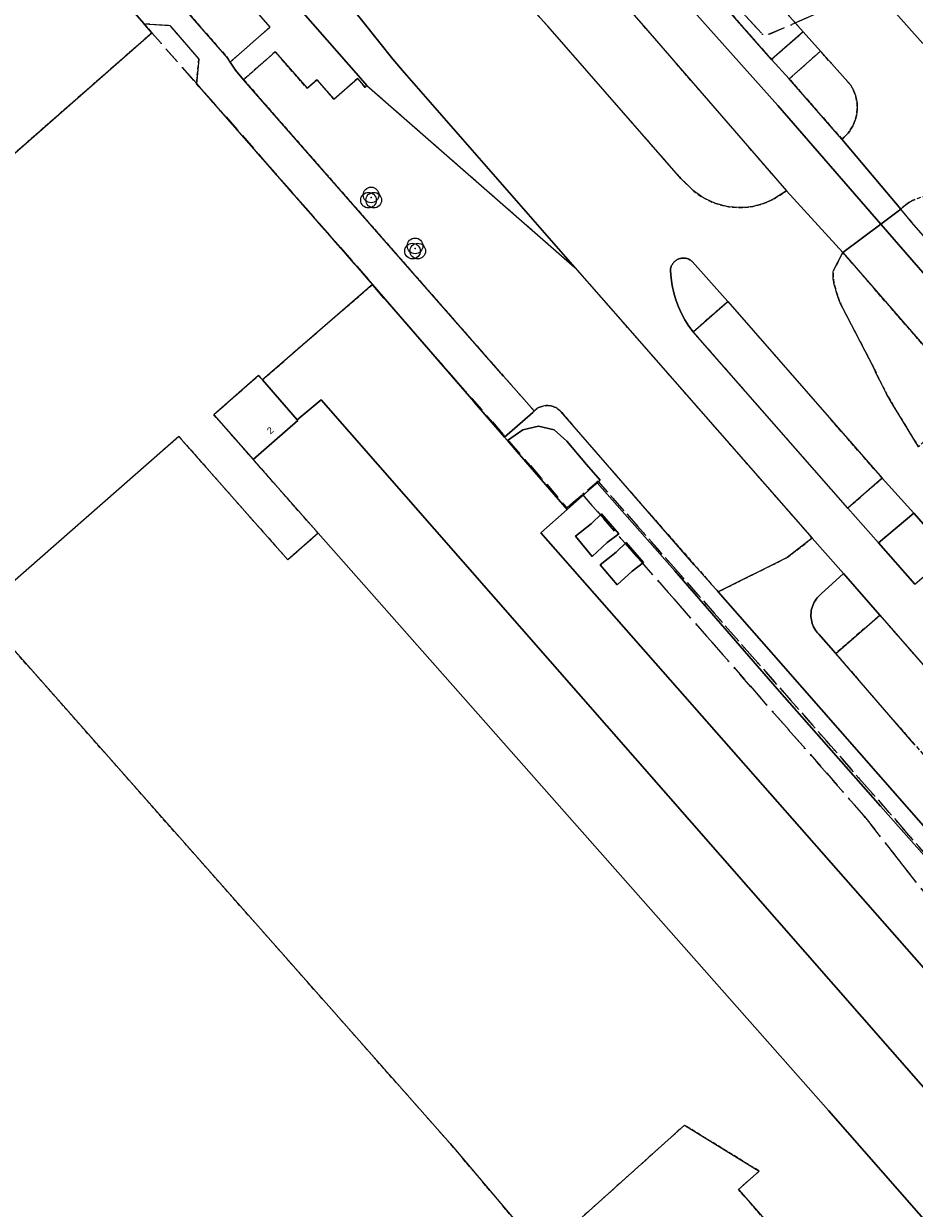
# Model space of a CAD drawing. Header units: millimetres. Extents: x 147731170 to 148246816, y 410327848 to 410827848.
# Tile 58 of 79: x 148039202 to 148107566, y 410556848 to 410647794. Entities that reach past the tile are written whole.
import ezdxf

# ---------------------------------------------------------------- set-up
doc = ezdxf.new("R2010")
doc.units = ezdxf.units.MM
doc.header["$LTSCALE"] = 100
doc.linetypes.add('BORDER', pattern=[44.45, 12.7, -6.35, 12.7, -6.35, 0, -6.35])
doc.linetypes.add('HIDDEN2', pattern=[4.7625, 3.175, -1.5875])
for name, color, linetype in [('ADRES_HUISNUMMER', 1, 'Continuous'), ('BEGROEIDTERREINDEEL', 3, 'HIDDEN2'), ('ONBEGROEIDTERREINDEEL', 15, 'HIDDEN2'), ('ONDERSTEUNENDWEGDEEL', 7, 'Continuous'), ('OVERIGBOUWWERK', 7, 'Continuous'), ('PAND', 240, 'Continuous'), ('PERCEEL', 210, 'BORDER'), ('SCHEIDING', 14, 'HIDDEN2'), ('VEGETATIEOBJECT', 92, 'Continuous'), ('WEGDEEL', 8, 'Continuous')]:
    doc.layers.add(name, color=color, linetype=linetype)
doc.styles.get("Standard").update_dxf_attribs({"font": 'arial.ttf'})

# ---------------------------------------------------------------- blocks, each defined once
blk = doc.blocks.new('VEGETATIEOBJECT')
for centre in [(-200, -200), (0, 200), (200, -200)]:
    blk.add_circle(centre, 600)
blk.add_point((0, 0))

msp = doc.modelspace()

# ---------------------------------------------------------------- linework, layer by layer
at = {"layer": 'BEGROEIDTERREINDEEL', "flags": 128}
for points in [[(148035521, 410706137), (148033412, 410708523), (148031150, 410710763), (148028744, 410712848), (148026204, 410714769), (148023543, 410716517), (148020772, 410718084), (148017902, 410719464), (147986380, 410733863), (147984550, 410729856), (147984625, 410729819), (147984701, 410729783), (147984777, 410729748), (147984853, 410729713), (147984930, 410729678), (147985006, 410729644), (147985083, 410729611), (148012923, 410716996), (148014930, 410716075), (148016910, 410715097), (148018860, 410714061), (148020779, 410712969), (148022665, 410711821), (148024518, 410710619), (148026334, 410709364), (148028414, 410707841), (148030438, 410706243), (148032402, 410704572), (148034304, 410702831), (148036141, 410701022), (148037912, 410699148), (148039613, 410697210), (148040474, 410696251), (148041302, 410695262), (148042093, 410694245), (148042849, 410693200), (148043567, 410692130), (148044247, 410691035), (148044888, 410689916), (148046237, 410687221), (148046815, 410685995), (148047441, 410684793), (148048114, 410683617), (148048833, 410682468), (148049596, 410681348), (148050403, 410680259), (148051252, 410679203), (148069132, 410658849), (148076561, 410650700), (148077590, 410649634), (148079430, 410647598), (148089647, 410635908), (148090376, 410635195), (148090654, 410634948), (148090947, 410634720), (148091255, 410634512), (148091577, 410634326), (148091911, 410634162), (148092254, 410634021), (148092607, 410633904), (148092967, 410633810), (148093332, 410633741), (148093701, 410633697), (148094072, 410633678), (148094444, 410633685), (148094814, 410633716), (148095182, 410633772), (148095544, 410633853), (148095901, 410633958), (148096249, 410634088), (148096588, 410634240), (148096916, 410634415), (148097766, 410634974), (148086771, 410647641), (148072560, 410663917), (148056674, 410682015), (148047392, 410692635), (148035521, 410706137)], [(148099046, 410647169), (148073423, 410676005), (148055093, 410694759), (148056770, 410695749), (148050329, 410703236), (148047321, 410701272), (148066236, 410679628), (148075185, 410669469), (148088116, 410654731), (148096611, 410645054), (148099046, 410647169)], [(148041808, 410657810), (148049140, 410649453), (148051243, 410649284), (148054822, 410645206), (148055052, 410644844), (148058099, 410647519), (148051043, 410655653), (148050275, 410654998), (148047779, 410657844), (148048513, 410658513), (148045516, 410661958), (148041359, 410658299), (148041808, 410657810)], [(148097796, 410606804), (148099731, 410608293), (148085560, 410624464), (148081506, 410629082), (148065533, 410643057), (148065409, 410642896), (148064818, 410643589), (148063002, 410641994), (148061697, 410643494), (148060957, 410642845), (148058506, 410645627), (148056085, 410643495), (148076037, 410620745), (148078388, 410618064), (148078461, 410618131), (148078538, 410618193), (148078620, 410618250), (148078705, 410618301), (148078794, 410618345), (148078885, 410618384), (148078979, 410618416), (148079075, 410618441), (148079172, 410618459), (148079271, 410618471), (148079370, 410618475), (148079469, 410618473), (148079568, 410618464), (148079666, 410618447), (148079762, 410618425), (148079857, 410618395), (148079949, 410618359), (148080039, 410618316), (148080126, 410618267), (148080208, 410618213), (148080287, 410618152), (148080361, 410618087), (148080431, 410618016), (148090680, 410606251), (148092510, 410604175), (148097796, 410606804)], [(148102014, 410638935), (148102179, 410639078), (148102334, 410639231), (148102478, 410639395), (148102610, 410639569), (148102729, 410639751), (148102836, 410639942), (148102929, 410640139), (148103008, 410640342), (148103073, 410640550), (148103123, 410640762), (148103159, 410640978), (148103179, 410641195), (148103184, 410641413), (148103174, 410641631), (148103149, 410641847), (148103109, 410642062), (148103054, 410642273), (148102985, 410642480), (148102901, 410642681), (148102804, 410642876), (148102693, 410643064), (148100365, 410645683), (148097962, 410643550), (148102014, 410638935)], [(148111434, 410633238), (148111295, 410633413), (148111143, 410633578), (148110981, 410633733), (148110809, 410633875), (148110626, 410634006), (148110436, 410634123), (148110237, 410634226), (148110032, 410634316), (148109821, 410634391), (148109605, 410634452), (148109386, 410634497), (148109164, 410634527), (148108941, 410634541), (148108717, 410634540), (148108494, 410634523), (148108272, 410634491), (148108053, 410634443), (148107838, 410634380), (148107628, 410634303), (148107424, 410634211), (148107227, 410634105), (148107037, 410633986), (148106857, 410633854), (148106686, 410633709), (148106525, 410633553), (148107368, 410632523), (148118730, 410619532), (148119386, 410618755), (148120020, 410617960), (148120631, 410617147), (148121218, 410616316), (148121782, 410615470), (148122321, 410614607), (148122835, 410613730), (148126449, 410607129), (148126702, 410606703), (148126968, 410606286), (148127247, 410605877), (148127539, 410605477), (148127844, 410605087), (148128161, 410604706), (148128490, 410604336), (148137589, 410593889), (148138961, 410594856), (148138944, 410594847), (148138927, 410594839), (148138909, 410594832), (148138890, 410594826), (148138871, 410594822), (148138852, 410594819), (148138833, 410594817), (148138814, 410594816), (148138795, 410594817), (148138776, 410594819), (148138757, 410594822), (148138738, 410594826), (148138720, 410594832), (148138702, 410594839), (148138684, 410594847), (148138667, 410594856), (148138651, 410594866), (148138635, 410594877), (148138620, 410594890), (148138606, 410594903), (148138593, 410594917), (148138581, 410594932), (148138570, 410594948), (148138560, 410594964), (148138551, 410594981), (148111434, 410633238)], [(148106297, 410617908), (148107881, 410615318), (148110414, 410617688), (148110512, 410617780), (148110604, 410617878), (148110689, 410617982), (148110766, 410618092), (148110836, 410618207), (148110898, 410618327), (148110951, 410618450), (148110996, 410618577), (148111032, 410618707), (148111059, 410618838), (148111077, 410618972), (148111086, 410619106), (148111086, 410619240), (148111076, 410619374), (148111058, 410619508), (148111030, 410619639), (148110993, 410619768), (148110948, 410619895), (148110894, 410620018), (148110831, 410620137), (148110761, 410620252), (148102074, 410630216), (148101360, 410628850), (148101350, 410628742), (148101343, 410628633), (148101339, 410628524), (148101339, 410628416), (148101343, 410628307), (148101350, 410628198), (148101360, 410628090), (148101426, 410627774), (148101505, 410627460), (148101595, 410627150), (148101696, 410626844), (148101810, 410626541), (148101934, 410626243), (148102070, 410625950), (148104433, 410621417), (148104669, 410620900), (148104916, 410620389), (148105172, 410619882), (148105439, 410619380), (148105715, 410618884), (148106001, 410618393), (148106297, 410617908)], [(148105095, 410612911), (148093243, 410626478), (148090603, 410624129), (148102457, 410610595), (148105095, 410612911)], [(148146303, 410548337), (148146443, 410548950), (148146544, 410549571), (148146606, 410550196), (148146628, 410550825), (148146610, 410551453), (148146554, 410552080), (148146457, 410552701), (148146322, 410553315), (148146149, 410553919), (148145937, 410554512), (148145689, 410555089), (148145405, 410555650), (148145087, 410556192), (148144734, 410556713), (148144350, 410557211), (148104915, 410602388), (148101532, 410599435), (148107567, 410592474), (148113147, 410586116), (148119724, 410578650), (148125722, 410571828), (148132307, 410564326), (148146303, 410548337)]]:
    msp.add_lwpolyline(points, dxfattribs=at)
at = {"layer": 'ONBEGROEIDTERREINDEEL', "flags": 128}
msp.add_lwpolyline([(147862129, 410638682), (147862585, 410638064), (147863225, 410637216), (147863982, 410635409), (147859300, 410631759), (147858341, 410632741), (147854406, 410629519), (147851636, 410627460), (147818078, 410598613), (147816620, 410595100), (147783906, 410566845), (147815772, 410532101), (147837876, 410510979), (147851999, 410496980), (147878401, 410475489), (147897927, 410463455), (147918926, 410453508), (147941522, 410446385), (147959696, 410443806), (147975732, 410442070), (147986649, 410441414), (148008872, 410442660), (148042442, 410447206), (148088854, 410455118), (148099375, 410456717), (148110651, 410458642), (148123120, 410459369), (148128787, 410459308), (148149938, 410454647), (148164825, 410452212), (148178055, 410449731), (148191014, 410446924), (148194064, 410446087), (148196602, 410445218), (148197669, 410450984), (148196093, 410450558), (148194190, 410450605), (148190868, 410451351), (148179787, 410453183), (148164881, 410456012), (148151651, 410458433), (148140803, 410460145), (148136781, 410461544), (148133437, 410465628), (148133128, 410467152), (148133450, 410471224), (148137181, 410475233), (148150114, 410482929), (148162109, 410490101), (148177678, 410499013), (148180289, 410500631), (148182409, 410501669), (148161557, 410525419), (148160893, 410526160), (148160211, 410526884), (148159510, 410527591), (148158791, 410528279), (148158055, 410528948), (148157302, 410529598), (148156532, 410530228), (148155414, 410531109), (148154322, 410532023), (148153259, 410532969), (148152225, 410533948), (148151221, 410534957), (148150248, 410535996), (148149307, 410537064), (148149095, 410536954), (148148720, 410536742), (148148356, 410536511), (148148004, 410536263), (148147664, 410535998), (148147338, 410535716), (148147026, 410535419), (148146729, 410535107), (148136791, 410524939), (148132910, 410529817), (148125875, 410538137), (148098972, 410514386), (148098172, 410515357), (148094855, 410512451), (148089725, 410518306), (148089649, 410518393), (148085390, 410523254), (148092518, 410529625), (148092385, 410529774), (148107459, 410543039), (148094063, 410558303), (148095664, 410559708), (148089927, 410563227), (148079032, 410553442), (148071947, 410561812), (148051566, 410584870), (148048934, 410587847), (148035814, 410602690), (148051098, 410616111), (148059483, 410606626), (148061805, 410608679), (148056815, 410614324), (148053798, 410617759), (148057231, 410620775), (148057521, 410620445), (148065969, 410627763), (148052462, 410643188), (148052658, 410645081), (148050431, 410647654), (148048449, 410647771), (148049034, 410647103), (148022318, 410623644), (148013703, 410633453), (148034045, 410651315), (148031374, 410654305), (148028495, 410651777), (148004232, 410679404), (148000405, 410683762), (147995390, 410689472), (148003174, 410696307), (148000697, 410699251), (147998460, 410701797), (147988311, 410703046), (147954790, 410709207), (147952646, 410709685), (147945511, 410704192), (147940130, 410700071), (147931783, 410693702), (147893080, 410663866), (147885764, 410658226), (147861624, 410639643), (147861685, 410639500), (147861750, 410639359), (147861818, 410639220), (147861891, 410639082), (147861967, 410638947), (147862046, 410638813), (147862129, 410638682)], dxfattribs=at)
at = {"layer": 'ONDERSTEUNENDWEGDEEL', "flags": 128}
for points in [[(148089160, 410629526), (148089115, 410629484), (148089073, 410629438), (148089034, 410629390), (148088999, 410629340), (148088967, 410629287), (148088938, 410629232), (148088913, 410629176), (148088892, 410629118), (148088875, 410629059), (148088862, 410628998), (148088853, 410628937), (148088848, 410628876), (148088847, 410628814), (148088890, 410628250), (148088973, 410627691), (148089095, 410627139), (148089255, 410626597), (148089454, 410626068), (148089689, 410625554), (148089960, 410625058), (148090265, 410624582), (148090603, 410624129), (148093243, 410626478), (148090533, 410629510), (148090485, 410629556), (148090434, 410629599), (148090381, 410629638), (148090325, 410629673), (148090266, 410629704), (148090206, 410629732), (148090143, 410629755), (148090080, 410629774), (148090015, 410629788), (148089949, 410629798), (148089883, 410629803), (148089817, 410629804), (148089750, 410629800), (148089685, 410629792), (148089619, 410629779), (148089555, 410629762), (148089493, 410629740), (148089431, 410629714), (148089372, 410629684), (148089315, 410629650), (148089261, 410629612), (148089209, 410629571), (148089160, 410629526)], [(148077087, 410614927), (148080920, 410610502), (148083222, 410612554), (148083443, 410612751), (148082413, 410613957), (148080893, 410615736), (148079921, 410616619), (148078715, 410616894), (148077527, 410616619), (148076334, 410615797), (148077087, 410614927)]]:
    msp.add_lwpolyline(points, dxfattribs=at)
at = {"layer": 'OVERIGBOUWWERK', "flags": 128}
for points in [[(148083547, 410610176), (148082769, 410609404), (148081548, 410608459), (148082847, 410606896), (148083991, 410607976), (148084876, 410608631), (148083547, 410610176)], [(148085456, 410607965), (148084671, 410607212), (148083440, 410606255), (148084765, 410604709), (148085910, 410605774), (148086791, 410606429), (148085456, 410607965)]]:
    msp.add_lwpolyline(points, dxfattribs=at)
at = {"layer": 'PAND', "flags": 128}
for points in [[(148003174, 410696307), (147995390, 410689472), (148000405, 410683762), (148004232, 410679404), (148028495, 410651777), (148031374, 410654305), (148034045, 410651315), (148013703, 410633453), (148022318, 410623644), (148049034, 410647103), (148048449, 410647771), (148040469, 410656889), (148040416, 410656845), (148038925, 410655600), (148037943, 410654781), (148037430, 410655395), (148037890, 410655780), (148036388, 410657574), (148035936, 410657195), (148035422, 410657808), (148036322, 410658563), (148003174, 410696307)], [(148056815, 410614324), (148058456, 410615766), (148060248, 410617340), (148060205, 410617388), (148057521, 410620445), (148057231, 410620775), (148053798, 410617759), (148056815, 410614324)], [(148117374, 410548181), (148116129, 410547086), (148100974, 410564366), (148061805, 410608679), (148059483, 410606626), (148051098, 410616111), (148035814, 410602690), (148071947, 410561812), (148079032, 410553442), (148089927, 410563227), (148095664, 410559708), (148094063, 410558303), (148107459, 410543039), (148092385, 410529774), (148092518, 410529625), (148085390, 410523254), (148089649, 410518393), (148094855, 410512451), (148098172, 410515357), (148098972, 410514386), (148125875, 410538137), (148123240, 410540946), (148123507, 410541180), (148117374, 410548181)]]:
    msp.add_lwpolyline(points, dxfattribs=at)
at = {"layer": 'PERCEEL', "flags": 128}
for points in [[(147731816, 410557429), (147739184, 410550715), (147743608, 410546683), (147745553, 410544911), (147806057, 410489776), (147820962, 410476194), (147833761, 410473437), (147864868, 410470702), (147887042, 410468695), (147889280, 410468722), (147889180, 410468781), (147885967, 410470779), (147882797, 410472842), (147879670, 410474971), (147876587, 410477165), (147873551, 410479422), (147870563, 410481741), (147861137, 410489234), (147858302, 410491565), (147855515, 410493954), (147852779, 410496400), (147850093, 410498901), (147847459, 410501457), (147844878, 410504067), (147833540, 410515379), (147830656, 410518158), (147827732, 410520895), (147824767, 410523588), (147817362, 410530327), (147814444, 410533072), (147811572, 410535866), (147808748, 410538709), (147805973, 410541599), (147803247, 410544535), (147790647, 410558339), (147783252, 410566441), (147816591, 410595343), (147818011, 410599033), (147851533, 410627456), (147853137, 410630098), (147865327, 410639289), (147865338, 410639297), (147864837, 410639948), (147864802, 410639993), (147863794, 410641305), (147899558, 410668880), (147939554, 410699692), (147939580, 410699669), (147945395, 410704135), (147952550, 410709650), (147954726, 410709238), (147954762, 410709231), (147967817, 410706824), (147971413, 410706161), (147988277, 410703054), (147998437, 410701813), (147999144, 410701705), (148026887, 410671549), (148040397, 410656826), (148040469, 410656889), (148049034, 410647103), (148055826, 410639399), (148065960, 410627823), (148065932, 410627787), (148073607, 410619017), (148080915, 410610630), (148082093, 410611648), (148083234, 410612634), (148083288, 410612681), (148089815, 410605254), (148101146, 410592361), (148115356, 410576112), (148115204, 410575963), (148124565, 410565341), (148129740, 410559446), (148127296, 410557236), (148124443, 410554655), (148132486, 410545629), (148139507, 410537708), (148144184, 410532207), (148137438, 410525343), (148137928, 410524786), (148147143, 410529998), (148148144, 410530628), (148151552, 410532743), (148160825, 410538289), (148168654, 410546537), (148180765, 410559458), (148183890, 410556241), (148186392, 410558246), (148185863, 410558994), (148184412, 410557953), (148175571, 410570342), (148176980, 410571347), (148170049, 410581086), (148166704, 410576538), (148166459, 410576205), (148165491, 410574889), (148110157, 410652969), (148096074, 410646832), (148037169, 410709724), (148036507, 410710484), (148035143, 410711938), (148033699, 410713319), (148032209, 410714661), (148030677, 410715948), (148029086, 410717152), (148027446, 410718314), (148025768, 410719392), (148024024, 410720380), (148022261, 410721332), (148020471, 410722224), (148018659, 410723069), (147995875, 410733425), (147995417, 410733657), (147994976, 410733921), (147994931, 410733845), (147986316, 410737761), (147986362, 410737876), (147986784, 410737711), (147987228, 410737616), (147987681, 410737595), (147988131, 410737646), (147988568, 410737770), (147988978, 410737963), (147989352, 410738219), (147989680, 410738532), (147989953, 410738894), (147990164, 410739296), (147990873, 410741444), (147991480, 410744476), (147991708, 410745906), (147986823, 410747743), (147965231, 410752973), (147933523, 410759121), (147896410, 410766122), (147849186, 410775231), (147806992, 410783211), (147731816, 410797579), (147731816, 410557429)], [(148038062, 410711873), (148037169, 410709724), (148096074, 410646832), (148110157, 410652969), (148169135, 410705209), (148153969, 410723437), (148061325, 410746911), (148052878, 410746037), (148042050, 410720595), (148041913, 410720273), (148041457, 410719201), (148041725, 410719029), (148041490, 410718713), (148041150, 410718965), (148040596, 410718229), (148040687, 410718190), (148038062, 410711873)], [(147857552, 410615627), (147857072, 410615156), (147856647, 410614634), (147856284, 410614068), (147855986, 410613464), (147855758, 410612831), (147855602, 410612177), (147855521, 410611509), (147855514, 410610836), (147855583, 410610167), (147855727, 410609510), (147855943, 410608873), (147856230, 410608264), (147856582, 410607691), (147856997, 410607161), (147930894, 410522851), (147943761, 410508170), (147947949, 410508431), (147953113, 410508753), (147984732, 410474827), (147990448, 410472685), (147998569, 410474429), (148018839, 410479011), (148037679, 410483269), (148052197, 410487934), (148067601, 410492884), (148088581, 410500846), (148098679, 410505198), (148111597, 410511121), (148130361, 410520505), (148137928, 410524786), (148137438, 410525343), (148144184, 410532207), (148139507, 410537708), (148132486, 410545629), (148124443, 410554655), (148127296, 410557236), (148112206, 410576160), (148103687, 410587003), (148082093, 410611648), (148080915, 410610630), (148073607, 410619017), (148065932, 410627787), (148065960, 410627823), (148055826, 410639399), (148049034, 410647103), (148040469, 410656889), (148040397, 410656826), (148026887, 410671549), (147999144, 410701705), (147998437, 410701813), (147988277, 410703054), (147971413, 410706161), (147967817, 410706824), (147964203, 410704214), (147947147, 410688530), (147941597, 410689426), (147885206, 410639831), (147863520, 410621040), (147857552, 410615627)], [(148127296, 410557236), (148129740, 410559446), (148124565, 410565341), (148115204, 410575963), (148115356, 410576112), (148101146, 410592361), (148089815, 410605254), (148083288, 410612681), (148083234, 410612634), (148082093, 410611648), (148103687, 410587003), (148112206, 410576160), (148127296, 410557236)]]:
    msp.add_lwpolyline(points, dxfattribs=at)
at = {"layer": 'SCHEIDING', "flags": 128}
for points in [[(148065969, 410627763), (148052462, 410643188)], [(148065969, 410627763), (148057521, 410620445)], [(148067607, 410625872), (148073752, 410618778)], [(148073752, 410618778), (148073785, 410618740)], [(148073785, 410618740), (148076105, 410616061)], [(148076105, 410616061), (148076334, 410615797)], [(148076334, 410615797), (148077087, 410614927)], [(148077087, 410614927), (148080920, 410610502)], [(148056815, 410614324), (148061805, 410608679)], [(148083222, 410612554), (148083443, 410612751)], [(148080920, 410610502), (148083222, 410612554)]]:
    msp.add_lwpolyline(points, dxfattribs=at)
at = {"layer": 'WEGDEEL', "flags": 128}
for points in [[(148030487, 410686825), (148041907, 410670022), (148042543, 410669285), (148064901, 410643798), (148065533, 410643057), (148081506, 410629082), (148068426, 410644032), (148067533, 410645083), (148064241, 410649210), (148062086, 410651805), (148049451, 410666172), (148041806, 410674906), (148038461, 410678690), (148035587, 410681781), (148032157, 410685266), (148030487, 410686825)], [(148073423, 410676005), (148099046, 410647169), (148100365, 410645683), (148102693, 410643064), (148102804, 410642876), (148102901, 410642681), (148102985, 410642480), (148103054, 410642273), (148103109, 410642062), (148103149, 410641847), (148103174, 410641631), (148103184, 410641413), (148103179, 410641195), (148103159, 410640978), (148103123, 410640762), (148103073, 410640550), (148103008, 410640342), (148102929, 410640139), (148102836, 410639942), (148102729, 410639751), (148102610, 410639569), (148102478, 410639395), (148102334, 410639231), (148102179, 410639078), (148102014, 410638935), (148106525, 410633553), (148106686, 410633709), (148106857, 410633854), (148107037, 410633986), (148107227, 410634105), (148107424, 410634211), (148107628, 410634303)], [(148051043, 410655653), (148058099, 410647519), (148055052, 410644844), (148055451, 410644218), (148056085, 410643495), (148058506, 410645627), (148060957, 410642845), (148061697, 410643494), (148063002, 410641994), (148064818, 410643589), (148065409, 410642896), (148065533, 410643057), (148064901, 410643798), (148042543, 410669285)], [(148072560, 410663917), (148086771, 410647641), (148097766, 410634974), (148102074, 410630216), (148104995, 410632406), (148097087, 410641504), (148087684, 410652092)], [(148040469, 410656889), (148048449, 410647771), (148050431, 410647654), (148052658, 410645081), (148052462, 410643188), (148065969, 410627763), (148067607, 410625872), (148073752, 410618778), (148073785, 410618740), (148076105, 410616061), (148078278, 410617942), (148078293, 410617960), (148078308, 410617978), (148078323, 410617996), (148078339, 410618013), (148078355, 410618030), (148078371, 410618047), (148078388, 410618064), (148076037, 410620745), (148056085, 410643495), (148055451, 410644218), (148055052, 410644844), (148054822, 410645206), (148051243, 410649284)], [(148099232, 410656369), (148108223, 410646261)], [(148108223, 410646261), (148099232, 410656369)], [(148087684, 410652092), (148097087, 410641504), (148104995, 410632406), (148106525, 410633553), (148102014, 410638935), (148097962, 410643550), (148096611, 410645054), (148088116, 410654731)], [(148064241, 410649210), (148067533, 410645083), (148068426, 410644032), (148081506, 410629082), (148085560, 410624464), (148099731, 410608293), (148102125, 410605584), (148104915, 410602388), (148144350, 410557211), (148162365, 410536946), (148162411, 410536897), (148162456, 410536848), (148162501, 410536799), (148162545, 410536749), (148162589, 410536699), (148162632, 410536648), (148162675, 410536597), (148168909, 410529451), (148175159, 410522352), (148181769, 410514829), (148188002, 410507702)], [(148107881, 410615318), (148106297, 410617908), (148106001, 410618393), (148105715, 410618884), (148105439, 410619380), (148105172, 410619882), (148104916, 410620389), (148104669, 410620900), (148104433, 410621417), (148102070, 410625950), (148101934, 410626243), (148101810, 410626541), (148101696, 410626844), (148101595, 410627150), (148101505, 410627460), (148101426, 410627774), (148101360, 410628090), (148101350, 410628198), (148101343, 410628307), (148101339, 410628416), (148101339, 410628524), (148101343, 410628633), (148101350, 410628742), (148101360, 410628850), (148102074, 410630216), (148097766, 410634974), (148096916, 410634415), (148096588, 410634240), (148096249, 410634088), (148095901, 410633958), (148095544, 410633853), (148095182, 410633772), (148094814, 410633716), (148094444, 410633685), (148094072, 410633678), (148093701, 410633697), (148093332, 410633741), (148092967, 410633810), (148092607, 410633904), (148092254, 410634021), (148091911, 410634162), (148091577, 410634326), (148091255, 410634512), (148090947, 410634720), (148090654, 410634948), (148090376, 410635195), (148089647, 410635908), (148079430, 410647598), (148077590, 410649634)], [(148099046, 410647169), (148096611, 410645054), (148097962, 410643550), (148100365, 410645683), (148099046, 410647169)], [(148118730, 410619532), (148107368, 410632523), (148106525, 410633553), (148104995, 410632406), (148114854, 410621063)], [(148114854, 410621063), (148104995, 410632406), (148102074, 410630216), (148110761, 410620252)], [(148104829, 410607936), (148102457, 410610595), (148090603, 410624129), (148090265, 410624582), (148089960, 410625058), (148089689, 410625554), (148089454, 410626068), (148089255, 410626597), (148089095, 410627139), (148088973, 410627691), (148088890, 410628250), (148088847, 410628814), (148088848, 410628876), (148088853, 410628937), (148088862, 410628998), (148088875, 410629059), (148088892, 410629118), (148088913, 410629176), (148088938, 410629232), (148088967, 410629287), (148088999, 410629340), (148089034, 410629390), (148089073, 410629438), (148089115, 410629484), (148089160, 410629526), (148089209, 410629571), (148089261, 410629612), (148089315, 410629650), (148089372, 410629684), (148089431, 410629714), (148089493, 410629740), (148089555, 410629762), (148089619, 410629779), (148089685, 410629792), (148089750, 410629800), (148089817, 410629804), (148089883, 410629803), (148089949, 410629798), (148090015, 410629788), (148090080, 410629774), (148090143, 410629755), (148090206, 410629732), (148090266, 410629704), (148090325, 410629673), (148090381, 410629638), (148090434, 410629599), (148090485, 410629556), (148090533, 410629510), (148093243, 410626478), (148105095, 410612911), (148107517, 410610225), (148110288, 410607059)], [(148076334, 410615797), (148076105, 410616061), (148073785, 410618740), (148073752, 410618778), (148067607, 410625872), (148065969, 410627763), (148057521, 410620445), (148060205, 410617388), (148062039, 410618921), (148121113, 410551478), (148124620, 410554530), (148125711, 410555480), (148078898, 410608700), (148080920, 410610502), (148077087, 410614927), (148076334, 410615797)], [(148056815, 410614324), (148061805, 410608679), (148100974, 410564366), (148116129, 410547086), (148117374, 410548181), (148117386, 410548232), (148120622, 410551050), (148121113, 410551478), (148062039, 410618921), (148060205, 410617388), (148060248, 410617340), (148058456, 410615766), (148056815, 410614324)], [(148110652, 410583510), (148104791, 410590169), (148097509, 410598502), (148092510, 410604175), (148090680, 410606251), (148080431, 410618016), (148080361, 410618087), (148080287, 410618152), (148080208, 410618213), (148080126, 410618267), (148080039, 410618316), (148079949, 410618359), (148079857, 410618395), (148079762, 410618425), (148079666, 410618447), (148079568, 410618464), (148079469, 410618473), (148079370, 410618475), (148079271, 410618471), (148079172, 410618459), (148079075, 410618441), (148078979, 410618416), (148078885, 410618384), (148078794, 410618345), (148078705, 410618301), (148078620, 410618250), (148078538, 410618193), (148078461, 410618131), (148078388, 410618064), (148078371, 410618047), (148078355, 410618030), (148078339, 410618013), (148078323, 410617996), (148078308, 410617978), (148078293, 410617960), (148078278, 410617942), (148076105, 410616061), (148076334, 410615797), (148077527, 410616619), (148078715, 410616894), (148079921, 410616619), (148080893, 410615736), (148082413, 410613957), (148083443, 410612751), (148083222, 410612554), (148089172, 410605799), (148097044, 410596724), (148104965, 410587717), (148114886, 410576502)], [(148102457, 410610595), (148104829, 410607936), (148107517, 410610225), (148105095, 410612911), (148102457, 410610595)], [(148083222, 410612554), (148080920, 410610502), (148078898, 410608700), (148125711, 410555480), (148127472, 410557013), (148129788, 410559030), (148119369, 410570665), (148114561, 410576198), (148114886, 410576502), (148104965, 410587717), (148097044, 410596724), (148089172, 410605799), (148083222, 410612554)], [(148083547, 410610176), (148084876, 410608631), (148083991, 410607976), (148082847, 410606896), (148081548, 410608459), (148082769, 410609404), (148083547, 410610176)], [(148107517, 410610225), (148104829, 410607936), (148107614, 410604757), (148110288, 410607059), (148107517, 410610225)], [(148100243, 410600921), (148100147, 410601023), (148100059, 410601131), (148099978, 410601245), (148099904, 410601364), (148099839, 410601488), (148099783, 410601615), (148099735, 410601747), (148099696, 410601881), (148099666, 410602018), (148099646, 410602156), (148099635, 410602295), (148099633, 410602435), (148099641, 410602575), (148099658, 410602713), (148099685, 410602851), (148099720, 410602986), (148099765, 410603118), (148099819, 410603247), (148099881, 410603372), (148099952, 410603493), (148100030, 410603609), (148100116, 410603719), (148100209, 410603823), (148100310, 410603920), (148100416, 410604011), (148102125, 410605584), (148099731, 410608293), (148097796, 410606804), (148092510, 410604175), (148097509, 410598502), (148104791, 410590169), (148110652, 410583510)], [(148085456, 410607965), (148086791, 410606429), (148085910, 410605774), (148084765, 410604709), (148083440, 410606255), (148084671, 410607212), (148085456, 410607965)], [(148107614, 410604757), (148104829, 410607936)], [(148100416, 410604011), (148100310, 410603920), (148100209, 410603823), (148100116, 410603719), (148100030, 410603609), (148099952, 410603493), (148099881, 410603372), (148099819, 410603247), (148099765, 410603118), (148099720, 410602986), (148099685, 410602851), (148099658, 410602713), (148099641, 410602575), (148099633, 410602435), (148099635, 410602295), (148099646, 410602156), (148099666, 410602018), (148099696, 410601881), (148099735, 410601747), (148099783, 410601615), (148099839, 410601488), (148099904, 410601364), (148099978, 410601245), (148100059, 410601131), (148100147, 410601023), (148100243, 410600921), (148101532, 410599435), (148104915, 410602388), (148102125, 410605584), (148100416, 410604011)], [(148107567, 410592474), (148101532, 410599435), (148100243, 410600921)]]:
    msp.add_lwpolyline(points, dxfattribs=at)

# ---------------------------------------------------------------- block references
at = {"layer": 'VEGETATIEOBJECT'}
for p in [(148065870, 410634445), (148069248, 410630538)]:
    msp.add_blockref('VEGETATIEOBJECT', p, dxfattribs=at)

# ---------------------------------------------------------------- texts
at = {"layer": 'ADRES_HUISNUMMER'}
msp.add_text('2', height=500, rotation=41.3, dxfattribs=at).set_placement((148058146, 410616254))

doc.saveas('drawing.dxf')
